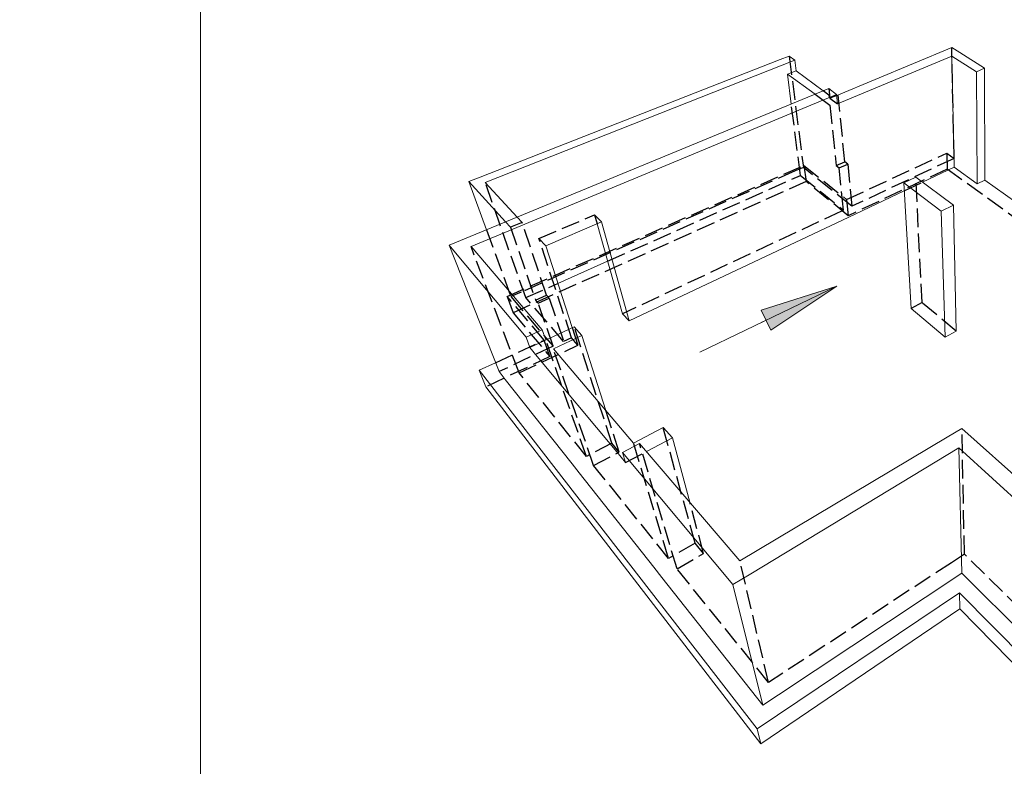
# Model space of a CAD drawing. Header units: millimetres. Extents: x 0 to 42000, y 0 to 29700.
# Tile 8 of 11: x 21064 to 31609, y 7992 to 15983. Entities that reach past the tile are written whole.
import ezdxf

# ---------------------------------------------------------------- set-up
doc = ezdxf.new("R2010")
doc.units = ezdxf.units.MM
doc.linetypes.add('______2', pattern=[270, 200, -70])
for name, color, linetype, lineweight in [('Standard', 7, 'Continuous', 25), ('Позиционная метка линия выноска', 7, 'Continuous', 13), ('Примечания', 7, 'Continuous', 13)]:
    doc.layers.add(name, color=color, linetype=linetype, lineweight=lineweight)

msp = doc.modelspace()

# ---------------------------------------------------------------- hatches: boundary and pattern name
at = {"layer": 'Позиционная метка линия выноска', "linetype": 'Continuous', "lineweight": 13, "transparency": 33554687}
msp.add_hatch(color=7, dxfattribs=at).paths.add_polyline_path([(29005, 12875), (29814, 13132), (29110, 12659)], flags=16)

# ---------------------------------------------------------------- linework, layer by layer
at = {"layer": 'Standard', "color": 7, "linetype": 'Continuous', "lineweight": 18, "transparency": 33554687}
for p, q in [((31046, 15686), (29814, 15173)), ((31133, 15631), (31046, 15686)), ((31399, 15463), (31133, 15631)), ((29210, 15556), (25996, 14299)), ((26049, 14242), (29367, 15549)), ((29210, 15556), (29305, 15593)), ((29305, 15593), (29367, 15549)), ((29367, 15549), (29381, 15437)), ((29824, 15081), (31046, 15594)), ((31072, 14403), (31046, 15594)), ((31046, 15594), (31311, 15425)), ((29286, 15400), (29381, 15437)), ((29582, 15185), (29286, 15400)), ((29328, 15080), (29286, 15400)), ((29670, 15221), (29381, 15437)), ((31311, 15425), (31399, 15463)), ((31319, 14227), (31311, 15425)), ((31400, 14266), (31399, 15463)), ((25663, 13570), (29729, 15246)), ((29729, 15246), (29813, 15184)), ((29813, 15184), (25898, 13556)), ((29824, 15081), (29813, 15184)), ((30733, 14243), (31072, 14403)), ((31072, 14403), (31319, 14227)), ((25875, 14252), (25996, 14299)), ((26267, 13819), (25875, 14252)), ((25875, 14252), (26063, 13735)), ((26049, 14242), (26392, 13870)), ((30662, 14296), (30533, 14236)), ((31064, 13998), (30662, 14296)), ((31319, 14227), (31400, 14266)), ((31400, 14266), (32095, 13773)), ((29944, 13870), (30538, 14151)), ((30611, 12893), (30533, 14236)), ((30533, 14236), (30933, 13934)), ((30933, 13934), (31064, 13998)), ((30977, 12585), (30933, 13934)), ((31095, 12650), (31064, 13998)), ((27296, 13819), (26698, 13563)), ((27592, 12759), (27296, 13819)), ((27592, 12759), (29944, 13870)), ((27248, 13798), (27520, 12835)), ((25733, 13487), (25663, 13570)), ((25663, 13570), (26199, 12217)), ((26660, 12665), (25898, 13556)), ((26698, 13563), (26982, 12688)), ((25733, 13487), (26487, 12586)), ((26828, 13161), (27361, 13398)), ((30611, 12893), (30977, 12585)), ((27520, 12835), (27592, 12759)), ((26487, 12586), (26660, 12665)), ((27002, 12697), (26526, 12476)), ((26698, 12556), (26660, 12665)), ((27086, 12603), (27002, 12697)), ((26526, 12476), (26487, 12586)), ((26780, 12460), (27086, 12603)), ((27342, 11800), (27086, 12603)), ((30977, 12585), (31095, 12650)), ((26526, 12476), (26608, 12379)), ((27638, 11452), (26780, 12460)), ((26608, 12379), (27458, 11358)), ((25986, 12231), (26161, 12312)), ((25986, 12231), (26058, 12054)), ((28961, 8394), (25986, 12231)), ((26199, 12217), (26265, 12133)), ((26265, 12133), (26980, 11229)), ((26058, 12054), (29003, 8233)), ((27956, 11619), (27638, 11452)), ((28055, 11507), (27956, 11619)), ((31155, 11608), (30998, 11514)), ((32705, 10221), (31155, 11608)), ((27777, 11360), (28055, 11507)), ((28241, 10818), (28055, 11507)), ((28777, 10191), (30998, 11514)), ((27702, 11447), (27519, 11351)), ((28777, 10191), (27702, 11447)), ((31124, 11399), (28895, 10053)), ((31156, 10059), (31124, 11399)), ((31124, 11399), (32697, 9967)), ((27458, 11358), (27554, 11242)), ((27554, 11242), (27519, 11351)), ((27519, 11351), (28702, 9937)), ((26980, 11229), (27057, 11131)), ((27057, 11131), (27854, 10124)), ((27854, 10124), (27943, 10011)), ((28702, 9937), (28895, 10053)), ((29191, 8757), (31156, 10059)), ((31156, 10059), (32545, 8674)), ((27943, 10011), (29024, 8645)), ((29024, 8645), (28702, 9937)), ((31128, 9849), (28961, 8394)), ((31128, 9849), (31132, 9678)), ((32535, 8425), (31128, 9849)), ((29003, 8233), (31132, 9678)), ((31132, 9678), (32516, 8263)), ((29024, 8645), (29191, 8757)), ((28961, 8394), (29003, 8233))]:
    msp.add_line(p, q, dxfattribs=at)
at = {"layer": 'Standard', "color": 7, "linetype": 'Continuous', "lineweight": 13, "transparency": 33554687}
msp.add_lwpolyline([(23000, 29200), (2000, 29200), (2000, 500), (23000, 500), (23000, 29200)], dxfattribs=at)
at = {"layer": 'Позиционная метка линия выноска', "color": 7, "linetype": 'Continuous', "lineweight": 13, "transparency": 33554687}
for p, q in [((29814, 13132), (28348, 12425)), ((29005, 12875), (29814, 13132)), ((29814, 13132), (29110, 12659)), ((29814, 13132), (29814, 13132)), ((29814, 13132), (29814, 13132)), ((29814, 13132), (29814, 13132)), ((29110, 12659), (29005, 12875)), ((29058, 12767), (29004, 12741))]:
    msp.add_line(p, q, dxfattribs=at)
at = {"layer": 'Примечания', "color": 7, "linetype": '______2', "lineweight": -3, "transparency": 33554687}
for p, q in [((31072, 14499), (31046, 15686)), ((29305, 15593), (29457, 14402)), ((29731, 15176), (29670, 15221)), ((29729, 15246), (29740, 15142)), ((29427, 14317), (29328, 15080)), ((29582, 15185), (29742, 15068)), ((29731, 15176), (29733, 15151)), ((29814, 15173), (29740, 15142)), ((29740, 15142), (29824, 15081)), ((29901, 14463), (29831, 15180)), ((29742, 15068), (29809, 14422)), ((29921, 14058), (30993, 14556)), ((30993, 14556), (30997, 14384)), ((30993, 14556), (31072, 14499)), ((29809, 14422), (29901, 14463)), ((29933, 14438), (29901, 14463)), ((31072, 14499), (29976, 13986)), ((26284, 13021), (29464, 14423)), ((29369, 14364), (26434, 13067)), ((29457, 14402), (29369, 14364)), ((29976, 13986), (29457, 14402)), ((29464, 14423), (29486, 14251)), ((29464, 14423), (29921, 14058)), ((29809, 14422), (29841, 14397)), ((29841, 14397), (29933, 14438)), ((29888, 13944), (29841, 14397)), ((29933, 14438), (29976, 13986)), ((30997, 14384), (29938, 13885)), ((37506, 9690), (30997, 14384)), ((26484, 13008), (26049, 14242)), ((29486, 14251), (26348, 12845)), ((27361, 13398), (29427, 14317)), ((29427, 14317), (29888, 13944)), ((29938, 13885), (29486, 14251)), ((30538, 14151), (30733, 14243)), ((30728, 12955), (30662, 14296)), ((29921, 14058), (29938, 13885)), ((29865, 13934), (27520, 12835)), ((29888, 13944), (29865, 13934)), ((26320, 13761), (26267, 13819)), ((26392, 13870), (26445, 13813)), ((26625, 13641), (27221, 13894)), ((27296, 13819), (27221, 13894)), ((27221, 13894), (27248, 13798)), ((26063, 13735), (26324, 13019)), ((26445, 13813), (26320, 13761)), ((26320, 13761), (26589, 12982)), ((26706, 13035), (26445, 13813)), ((26625, 13641), (26698, 13563)), ((26974, 12579), (26625, 13641)), ((26413, 12202), (25898, 13556)), ((26484, 13008), (26828, 13161)), ((26284, 13021), (26348, 12845)), ((26681, 12554), (26284, 13021)), ((26434, 13067), (26324, 13019)), ((26324, 13019), (26777, 12487)), ((26890, 12540), (26484, 13008)), ((26589, 12982), (26706, 13035)), ((26589, 12982), (26617, 12950)), ((26617, 12950), (26734, 13003)), ((26734, 13003), (26706, 13035)), ((26734, 13003), (26890, 12540)), ((26777, 12487), (26617, 12950)), ((30728, 12955), (30611, 12893)), ((31095, 12650), (30728, 12955)), ((26348, 12845), (26743, 12377)), ((26982, 12688), (27043, 12500)), ((27406, 11449), (27002, 12697)), ((26161, 12312), (26681, 12554)), ((26743, 12377), (26681, 12554)), ((27134, 11308), (26698, 12556)), ((26974, 12579), (26890, 12540)), ((27043, 12500), (26974, 12579)), ((26777, 12487), (26199, 12217)), ((26413, 12202), (27043, 12500)), ((27211, 11212), (26780, 12460)), ((26743, 12377), (26058, 12054)), ((27134, 11308), (26413, 12202)), ((27484, 11355), (27342, 11800)), ((28297, 10380), (27956, 11619)), ((31183, 10263), (31155, 11608)), ((27406, 11449), (27134, 11308)), ((27484, 11355), (27406, 11449)), ((28014, 10217), (27638, 11452)), ((28104, 10105), (27702, 11447)), ((27211, 11212), (27484, 11355)), ((27554, 11242), (27777, 11360)), ((28014, 10217), (27211, 11212)), ((28388, 10271), (28241, 10818)), ((28297, 10380), (28014, 10217)), ((28388, 10271), (28297, 10380)), ((28104, 10105), (28388, 10271)), ((31183, 10263), (31043, 10171)), ((32554, 8917), (31183, 10263)), ((29085, 8889), (28777, 10191)), ((31043, 10171), (29085, 8889)), ((29085, 8889), (28104, 10105))]:
    msp.add_line(p, q, dxfattribs=at)

doc.saveas('drawing.dxf')
